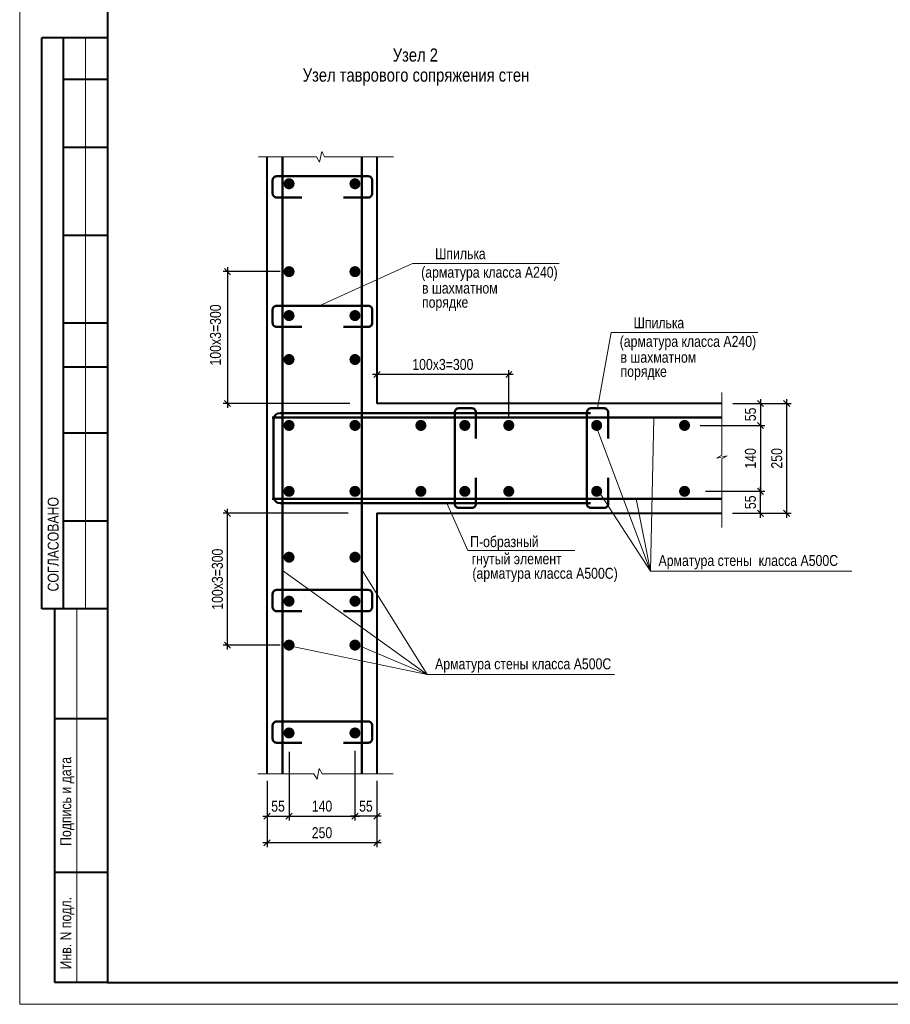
# Model space of a CAD drawing. Header units: millimetres. Extents: x 7861763 to 7919797, y 2044192 to 2085175.
# Tile 1 of 7: x 7861763 to 7881574, y 2044192 to 2066601. Entities that reach past the tile are written whole.
import ezdxf

# ---------------------------------------------------------------- set-up
doc = ezdxf.new("R2010")
doc.units = ezdxf.units.MM
doc.header["$MEASUREMENT"] = 0
for name, color, linetype, lineweight in [('СК-040-С(тены)', 12, 'Continuous', 40), ('СК-060-А(рматура)', 1, 'Continuous', 50), ('СК-200-Р(амка)', 7, 'Continuous', 40), ('СК-210-Р-РАМКА ЛИНИИ ТОНКИЕ', 7, 'Continuous', 15), ('СК-400-Т(екст)', 7, 'Continuous', 20), ('СК-500-С(ечения)', 5, 'Continuous', 40)]:
    doc.layers.add(name, color=color, linetype=linetype, lineweight=lineweight)
doc.styles.add('RUSS', font='arial.ttf', dxfattribs={"width": 0.8})
doc.styles.get("Standard").update_dxf_attribs({"font": 'arial.ttf', "width": 0.8})
doc.dimstyles.new('10', dxfattribs={"dimtxt": 250, "dimasz": 140, "dimexe": 100, "dimexo": 200, "dimgap": 100, "dimtad": 1, "dimdec": 0, "dimlfac": 0.1, "dimzin": 0, "dimdsep": 46, "dimtxsty": 'RUSS', "dimblk1": 'OBLIQUE', "dimblk2": 'OBLIQUE', "dimsah": 1, "dimcen": 0, "dimdle": 100, "dimclrd": 256, "dimclre": 256, "dimclrt": 256, "dimadec": 0, "dimazin": 0, "dimtfac": 1, "dimtdec": 0, "dimtix": 1, "dimtmove": 2, "dimatfit": 3, "dimldrblk": 'OBLIQUE', "dimfxl": 1, "dimtvp": 0.014, "dimtolj": 1, "dimtzin": 0, "dimarcsym": 0})

# ---------------------------------------------------------------- blocks, each defined once
blk = doc.blocks.new('_OBLIQUE')
at = {"color": 0, "linetype": 'ByBlock'}
blk.add_line((-0.5, -0.5), (0.5, 0.5), dxfattribs=at)
blk = doc.blocks.new('*D68')
at = {"layer": 'Defpoints', "color": 0, "transparency": 16777216}
for p in [(7867892, 2060867), (7866491, 2057867), (7869478, 2057867)]:
    blk.add_point(p, dxfattribs=at)
at = {"layer": 'СК-400-Т(екст)', "lineweight": -2, "transparency": 16777216}
for p, q in [((7867692, 2060867), (7866391, 2060867)), ((7866491, 2060967), (7866491, 2057767)), ((7869278, 2057867), (7866391, 2057867))]:
    blk.add_line(p, q, dxfattribs=at)
at = {"layer": 'СК-400-Т(екст)', "lineweight": -2, "transparency": 16777216, "xscale": 140, "yscale": 140, "zscale": 140}
for p, rotation in [((7866491, 2060867), 90), ((7866491, 2057867), 270)]:
    blk.add_blockref('_OBLIQUE', p, dxfattribs=dict(at, rotation=rotation))
at = {"layer": 'СК-400-Т(екст)', "transparency": 16777216, "insert": (7866219, 2059426), "char_height": 250, "attachment_point": 5, "rotation": 90, "style": 'RUSS'}
blk.add_mtext('\\A1;100x3=300', dxfattribs=at)
blk = doc.blocks.new('*D62')
at = {"layer": 'Defpoints', "color": 0, "transparency": 16777216}
for p in [(7869892, 2058526), (7869892, 2058367), (7872892, 2057367)]:
    blk.add_point(p, dxfattribs=at)
at = {"layer": 'СК-400-Т(екст)', "lineweight": -2, "transparency": 16777216}
for p, q in [((7869892, 2058567), (7869892, 2058626)), ((7872892, 2057567), (7872892, 2058626)), ((7872992, 2058526), (7869792, 2058526))]:
    blk.add_line(p, q, dxfattribs=at)
at = {"layer": 'СК-400-Т(екст)', "lineweight": -2, "transparency": 16777216, "xscale": 140, "yscale": 140, "zscale": 140, "rotation": 180}
blk.add_blockref('_OBLIQUE', (7869892, 2058526), dxfattribs=at)
at = {"layer": 'СК-400-Т(екст)', "lineweight": -2, "transparency": 16777216, "xscale": 140, "yscale": 140, "zscale": 140}
blk.add_blockref('_OBLIQUE', (7872892, 2058526), dxfattribs=at)
at = {"layer": 'СК-400-Т(екст)', "transparency": 16777216, "insert": (7871392, 2058753), "char_height": 250, "attachment_point": 5, "style": 'RUSS'}
blk.add_mtext('\\A1;100x3=300', dxfattribs=at)
blk = doc.blocks.new('*D63')
at = {"layer": 'Defpoints', "color": 0, "transparency": 16777216}
for p in [(7866491, 2055367), (7869436, 2055367), (7867892, 2052367)]:
    blk.add_point(p, dxfattribs=at)
at = {"layer": 'СК-400-Т(екст)', "lineweight": -2, "transparency": 16777216}
for p, q in [((7866491, 2052267), (7866491, 2055467)), ((7869236, 2055367), (7866391, 2055367)), ((7867692, 2052367), (7866391, 2052367))]:
    blk.add_line(p, q, dxfattribs=at)
at = {"layer": 'СК-400-Т(екст)', "lineweight": -2, "transparency": 16777216, "xscale": 140, "yscale": 140, "zscale": 140}
for p, rotation in [((7866491, 2055367), 90), ((7866491, 2052367), 270)]:
    blk.add_blockref('_OBLIQUE', p, dxfattribs=dict(at, rotation=rotation))
at = {"layer": 'СК-400-Т(екст)', "transparency": 16777216, "insert": (7866263, 2053867), "char_height": 250, "attachment_point": 5, "rotation": 90, "style": 'RUSS'}
blk.add_mtext('\\A1;100x3=300', dxfattribs=at)
blk = doc.blocks.new('*D55')
at = {"layer": 'Defpoints', "color": 0, "transparency": 16777216}
for p in [(7867892, 2050138), (7867392, 2049003), (7867892, 2048473)]:
    blk.add_point(p, dxfattribs=at)
at = {"layer": 'СК-400-Т(екст)', "lineweight": -2, "transparency": 16777216}
for p, q in [((7867892, 2049938), (7867892, 2048373)), ((7867392, 2048803), (7867392, 2048373)), ((7867292, 2048473), (7867992, 2048473))]:
    blk.add_line(p, q, dxfattribs=at)
at = {"layer": 'СК-400-Т(екст)', "lineweight": -2, "transparency": 16777216, "xscale": 140, "yscale": 140, "zscale": 140, "rotation": 180}
blk.add_blockref('_OBLIQUE', (7867392, 2048473), dxfattribs=at)
at = {"layer": 'СК-400-Т(екст)', "lineweight": -2, "transparency": 16777216, "xscale": 140, "yscale": 140, "zscale": 140}
blk.add_blockref('_OBLIQUE', (7867892, 2048473), dxfattribs=at)
at = {"layer": 'СК-400-Т(екст)', "transparency": 16777216, "insert": (7867642, 2048700), "char_height": 250, "attachment_point": 5, "style": 'RUSS'}
blk.add_mtext('\\A1;55', dxfattribs=at)
blk = doc.blocks.new('*D56')
at = {"layer": 'Defpoints', "color": 0, "transparency": 16777216}
for p in [(7869392, 2050157), (7869892, 2049003), (7869392, 2048473)]:
    blk.add_point(p, dxfattribs=at)
at = {"layer": 'СК-400-Т(екст)', "lineweight": -2, "transparency": 16777216}
for p, q in [((7869392, 2049957), (7869392, 2048373)), ((7869892, 2048803), (7869892, 2048373)), ((7869992, 2048473), (7869292, 2048473))]:
    blk.add_line(p, q, dxfattribs=at)
at = {"layer": 'СК-400-Т(екст)', "lineweight": -2, "transparency": 16777216, "xscale": 140, "yscale": 140, "zscale": 140, "rotation": 180}
blk.add_blockref('_OBLIQUE', (7869392, 2048473), dxfattribs=at)
at = {"layer": 'СК-400-Т(екст)', "lineweight": -2, "transparency": 16777216, "xscale": 140, "yscale": 140, "zscale": 140}
blk.add_blockref('_OBLIQUE', (7869892, 2048473), dxfattribs=at)
at = {"layer": 'СК-400-Т(екст)', "transparency": 16777216, "insert": (7869642, 2048700), "char_height": 250, "attachment_point": 5, "style": 'RUSS'}
blk.add_mtext('\\A1;55', dxfattribs=at)
blk = doc.blocks.new('*D57')
at = {"layer": 'Defpoints', "color": 0, "transparency": 16777216}
for p in [(7867392, 2049477), (7869892, 2049477), (7867392, 2047868)]:
    blk.add_point(p, dxfattribs=at)
at = {"layer": 'СК-400-Т(екст)', "lineweight": -2, "transparency": 16777216}
for p, q in [((7867392, 2049277), (7867392, 2047768)), ((7869892, 2049277), (7869892, 2047768)), ((7869992, 2047868), (7867292, 2047868))]:
    blk.add_line(p, q, dxfattribs=at)
at = {"layer": 'СК-400-Т(екст)', "lineweight": -2, "transparency": 16777216, "xscale": 140, "yscale": 140, "zscale": 140, "rotation": 180}
blk.add_blockref('_OBLIQUE', (7867392, 2047868), dxfattribs=at)
at = {"layer": 'СК-400-Т(екст)', "lineweight": -2, "transparency": 16777216, "xscale": 140, "yscale": 140, "zscale": 140}
blk.add_blockref('_OBLIQUE', (7869892, 2047868), dxfattribs=at)
at = {"layer": 'СК-400-Т(екст)', "transparency": 16777216, "insert": (7868642, 2048096), "char_height": 250, "attachment_point": 5, "style": 'RUSS'}
blk.add_mtext('\\A1;250', dxfattribs=at)
blk = doc.blocks.new('*D58')
at = {"layer": 'Defpoints', "color": 0, "transparency": 16777216}
for p in [(7867892, 2048473), (7869392, 2048473), (7869392, 2048473)]:
    blk.add_point(p, dxfattribs=at)
at = {"layer": 'СК-400-Т(екст)', "lineweight": -2, "transparency": 16777216}
for p, q in [((7867892, 2048673), (7867892, 2048573)), ((7869392, 2048673), (7869392, 2048573)), ((7867792, 2048473), (7869492, 2048473))]:
    blk.add_line(p, q, dxfattribs=at)
at = {"layer": 'СК-400-Т(екст)', "lineweight": -2, "transparency": 16777216, "xscale": 140, "yscale": 140, "zscale": 140, "rotation": 180}
blk.add_blockref('_OBLIQUE', (7867892, 2048473), dxfattribs=at)
at = {"layer": 'СК-400-Т(екст)', "lineweight": -2, "transparency": 16777216, "xscale": 140, "yscale": 140, "zscale": 140}
blk.add_blockref('_OBLIQUE', (7869392, 2048473), dxfattribs=at)
at = {"layer": 'СК-400-Т(екст)', "transparency": 16777216, "insert": (7868642, 2048700), "char_height": 250, "attachment_point": 5, "style": 'RUSS'}
blk.add_mtext('\\A1;140', dxfattribs=at)
blk = doc.blocks.new('*D59')
at = {"layer": 'Defpoints', "color": 0, "transparency": 16777216}
for p in [(7877877, 2057867), (7877047, 2057367), (7878619, 2057367)]:
    blk.add_point(p, dxfattribs=at)
at = {"layer": 'СК-400-Т(екст)', "lineweight": -2, "transparency": 16777216}
for p, q in [((7878619, 2057967), (7878619, 2057267)), ((7878077, 2057867), (7878719, 2057867)), ((7877247, 2057367), (7878719, 2057367))]:
    blk.add_line(p, q, dxfattribs=at)
at = {"layer": 'СК-400-Т(екст)', "lineweight": -2, "transparency": 16777216, "xscale": 140, "yscale": 140, "zscale": 140}
for p, rotation in [((7878619, 2057867), 90), ((7878619, 2057367), 270)]:
    blk.add_blockref('_OBLIQUE', p, dxfattribs=dict(at, rotation=rotation))
at = {"layer": 'СК-400-Т(екст)', "transparency": 16777216, "insert": (7878392, 2057617), "char_height": 250, "attachment_point": 5, "rotation": 90, "style": 'RUSS'}
blk.add_mtext('\\A1;55', dxfattribs=at)
blk = doc.blocks.new('*D60')
at = {"layer": 'Defpoints', "color": 0, "transparency": 16777216}
for p in [(7877167, 2055867), (7878619, 2055867), (7877877, 2055367)]:
    blk.add_point(p, dxfattribs=at)
at = {"layer": 'СК-400-Т(екст)', "lineweight": -2, "transparency": 16777216}
for p, q in [((7878619, 2055267), (7878619, 2055967)), ((7877367, 2055867), (7878719, 2055867)), ((7878077, 2055367), (7878719, 2055367))]:
    blk.add_line(p, q, dxfattribs=at)
at = {"layer": 'СК-400-Т(екст)', "lineweight": -2, "transparency": 16777216, "xscale": 140, "yscale": 140, "zscale": 140}
for p, rotation in [((7878619, 2055867), 90), ((7878619, 2055367), 270)]:
    blk.add_blockref('_OBLIQUE', p, dxfattribs=dict(at, rotation=rotation))
at = {"layer": 'СК-400-Т(екст)', "transparency": 16777216, "insert": (7878392, 2055617), "char_height": 250, "attachment_point": 5, "rotation": 90, "style": 'RUSS'}
blk.add_mtext('\\A1;55', dxfattribs=at)
blk = doc.blocks.new('*D61')
at = {"layer": 'Defpoints', "color": 0, "transparency": 16777216}
for p in [(7877047, 2057367), (7877173, 2055867), (7878619, 2055867)]:
    blk.add_point(p, dxfattribs=at)
at = {"layer": 'СК-400-Т(екст)', "lineweight": -2, "transparency": 16777216}
for p, q in [((7878619, 2057467), (7878619, 2055767)), ((7877247, 2057367), (7878719, 2057367)), ((7877373, 2055867), (7878719, 2055867))]:
    blk.add_line(p, q, dxfattribs=at)
at = {"layer": 'СК-400-Т(екст)', "lineweight": -2, "transparency": 16777216, "xscale": 140, "yscale": 140, "zscale": 140}
for p, rotation in [((7878619, 2057367), 90), ((7878619, 2055867), 270)]:
    blk.add_blockref('_OBLIQUE', p, dxfattribs=dict(at, rotation=rotation))
at = {"layer": 'СК-400-Т(екст)', "transparency": 16777216, "insert": (7878391, 2056617), "char_height": 250, "attachment_point": 5, "rotation": 90, "style": 'RUSS'}
blk.add_mtext('\\A1;140', dxfattribs=at)
blk = doc.blocks.new('*D36')
at = {"layer": 'Defpoints', "color": 0, "transparency": 16777216}
for p in [(7877788, 2057867), (7879217, 2057867), (7877786, 2055367)]:
    blk.add_point(p, dxfattribs=at)
at = {"layer": 'СК-400-Т(екст)', "lineweight": -2, "transparency": 16777216}
for p, q in [((7879217, 2055267), (7879217, 2057967)), ((7877988, 2057867), (7879317, 2057867)), ((7877986, 2055367), (7879317, 2055367))]:
    blk.add_line(p, q, dxfattribs=at)
at = {"layer": 'СК-400-Т(екст)', "lineweight": -2, "transparency": 16777216, "xscale": 140, "yscale": 140, "zscale": 140}
for p, rotation in [((7879217, 2057867), 90), ((7879217, 2055367), 270)]:
    blk.add_blockref('_OBLIQUE', p, dxfattribs=dict(at, rotation=rotation))
at = {"layer": 'СК-400-Т(екст)', "transparency": 16777216, "insert": (7878990, 2056617), "char_height": 250, "attachment_point": 5, "rotation": 90, "style": 'RUSS'}
blk.add_mtext('\\A1;250', dxfattribs=at)

msp = doc.modelspace()

# ---------------------------------------------------------------- linework, layer by layer
at = {"layer": 'СК-040-С(тены)'}
for p, q in [((7867392.2, 2049437.1), (7867392.2, 2063479.5)), ((7869892.2, 2063480.4), (7869892.2, 2057867.1)), ((7877738.1, 2057867.1), (7869892.2, 2057867.1)), ((7869892.2, 2055367.1), (7877740.1, 2055367.1)), ((7869892.2, 2055367.1), (7869892.2, 2049438))]:
    msp.add_line(p, q, dxfattribs=at)
at = {"layer": 'СК-060-А(рматура)'}
for p, q in [((7867741, 2063479.5), (7867741, 2049437.2)), ((7869547.1, 2063480.4), (7869547.1, 2049438)), ((7867511, 2057548.3), (7877738.3, 2057548.3)), ((7867540.2, 2055747.1), (7867540.2, 2057498.3)), ((7867690.2, 2057648.3), (7874751.9, 2057648.3)), ((7867511, 2055697.1), (7877740.1, 2055697.1)), ((7867690.2, 2055597.1), (7874751.9, 2055597.1))]:
    msp.add_line(p, q, dxfattribs=at)
at = {"layer": 'СК-060-А(рматура)', "flags": 128}
for points in [[(7868179.9, 2062556.2), (7867607.8, 2062556.2, -0.4142136), (7867517.8, 2062646.2), (7867517.8, 2062947.3, -0.4142136), (7867607.8, 2063037.3), (7869696.1, 2063037.3, -0.4142136), (7869786.1, 2062947.3), (7869786.1, 2062646.2, -0.4142136), (7869696.1, 2062556.2), (7869130.7, 2062556.2)], [(7868179.9, 2059610.8), (7867607.8, 2059610.8, -0.4142136), (7867517.8, 2059700.8), (7867517.8, 2060001.9, -0.4142136), (7867607.8, 2060091.9), (7869696.1, 2060091.9, -0.4142136), (7869786.1, 2060001.9), (7869786.1, 2059700.8, -0.4142136), (7869696.1, 2059610.8), (7869130.7, 2059610.8)], [(7872144.9, 2056172.6), (7872144.9, 2055578.4, -0.4142136), (7872054.9, 2055488.4), (7871753.8, 2055488.4, -0.4142136), (7871663.8, 2055578.4), (7871663.8, 2057666.8, -0.4142136), (7871753.8, 2057756.8), (7872054.9, 2057756.8, -0.4142136), (7872144.9, 2057666.8), (7872144.9, 2057072.6)], [(7875152.6, 2056172.6), (7875152.6, 2055578.4, -0.4142136), (7875062.6, 2055488.4), (7874761.5, 2055488.4, -0.4142136), (7874671.5, 2055578.4), (7874671.5, 2057666.8, -0.4142136), (7874761.5, 2057756.8), (7875062.6, 2057756.8, -0.4142136), (7875152.6, 2057666.8), (7875152.6, 2057072.6)], [(7868179.9, 2053141.4), (7867607.8, 2053141.4, -0.4142136), (7867517.8, 2053231.4), (7867517.8, 2053532.5, -0.4142136), (7867607.8, 2053622.5), (7869696.1, 2053622.5, -0.4142136), (7869786.1, 2053532.5), (7869786.1, 2053231.4, -0.4142136), (7869696.1, 2053141.4), (7869130.7, 2053141.4)], [(7868179.9, 2050146.2), (7867607.8, 2050146.2, -0.4142136), (7867517.8, 2050236.2), (7867517.8, 2050537.3, -0.4142136), (7867607.8, 2050627.3), (7869696.1, 2050627.3, -0.4142136), (7869786.1, 2050537.3), (7869786.1, 2050236.2, -0.4142136), (7869696.1, 2050146.2), (7869130.7, 2050146.2)]]:
    msp.add_lwpolyline(points, format="xyb", dxfattribs=at)
at = {"layer": 'СК-060-А(рматура)'}
for centre, start, end in [((7867690.2, 2057498.3), 90, 180), ((7867690.2, 2055747.1), 180, 270)]:
    msp.add_arc(centre, 150, start, end, dxfattribs=at)
at = {"layer": 'СК-200-Р(амка)'}
for p, q in [((7863763.2, 2084675), (7863763.2, 2044691.6)), ((7863763.2, 2066191.6), (7862263.2, 2066191.6)), ((7862263.2, 2053191.6), (7862263.2, 2066191.6)), ((7862763.2, 2053191.6), (7862763.2, 2066191.6)), ((7863763.2, 2065241.6), (7862763.2, 2065241.6)), ((7863763.2, 2063691.6), (7862763.2, 2063691.6)), ((7863763.2, 2061691.6), (7862763.2, 2061691.6)), ((7863763.2, 2059691.6), (7862763.2, 2059691.6)), ((7863763.2, 2058691.6), (7862763.2, 2058691.6)), ((7863763.2, 2057191.6), (7862763.2, 2057191.6)), ((7863763.2, 2055191.6), (7862763.2, 2055191.6)), ((7863763.2, 2053191.6), (7862263.2, 2053191.6)), ((7862563.2, 2044691.6), (7862563.2, 2053191.6)), ((7863763.2, 2050691.6), (7862563.2, 2050691.6)), ((7863763.2, 2047191.6), (7862563.2, 2047191.6)), ((7863763.2, 2044691.6), (7918111.7, 2044691.6))]:
    msp.add_line(p, q, dxfattribs=at)
at = {"layer": 'СК-210-Р-РАМКА ЛИНИИ ТОНКИЕ'}
for p, q in [((7861763.2, 2085175), (7861763.2, 2044191.6)), ((7863263.2, 2053191.6), (7863263.2, 2066191.6)), ((7863063.2, 2044691.6), (7863063.2, 2053191.6)), ((7861763.2, 2044191.6), (7918611.7, 2044191.6))]:
    msp.add_line(p, q, dxfattribs=at)
at = {"layer": 'СК-210-Р-РАМКА ЛИНИИ ТОНКИЕ', "lineweight": 40, "ltscale": 2}
msp.add_line((7863763.2, 2044691.6), (7862563.2, 2044691.6), dxfattribs=at)
at = {"layer": 'СК-400-Т(екст)', "color": 8, "linetype": 'Continuous'}
for p, q in [((7870702.5, 2061052.5), (7868577.1, 2060091.9)), ((7875220.1, 2059478.4), (7874912, 2057756.8)), ((7876117.8, 2054049.5), (7876189.7, 2057548.3)), ((7876117.8, 2054049.5), (7874892.2, 2057304.6)), ((7876117.8, 2054049.5), (7874892.2, 2055929.6)), ((7876117.8, 2054049.5), (7875789.7, 2055697.1))]:
    msp.add_line(p, q, dxfattribs=at)
at = {"layer": 'СК-400-Т(екст)'}
for p, q in [((7870702.5, 2061052.5), (7874041, 2061052.5)), ((7875220.1, 2059478.4), (7878558.7, 2059478.4)), ((7876117.8, 2054049.5), (7880699, 2054049.5)), ((7871038.4, 2051696.8), (7875301.6, 2051696.8))]:
    msp.add_line(p, q, dxfattribs=at)
at = {"layer": 'СК-400-Т(екст)', "color": 8}
for p, q in [((7871482.7, 2055597.1), (7871963.8, 2054519.4)), ((7871038.4, 2051696.8), (7867739.8, 2054062.3)), ((7871038.4, 2051696.8), (7869547.1, 2054080.4)), ((7871038.4, 2051696.8), (7867829.7, 2052367.1)), ((7871038.4, 2051696.8), (7869454.7, 2052367.1))]:
    msp.add_line(p, q, dxfattribs=at)
at = {"layer": 'СК-400-Т(екст)', "linetype": 'Continuous'}
msp.add_line((7871963.8, 2054519.4), (7874392.6, 2054519.4), dxfattribs=at)
at = {"layer": 'СК-400-Т(екст)'}
for points in [[(7870272.4, 2063480.4), (7868700.7, 2063480.4), (7868636.4, 2063601.5), (7868586.6, 2063359.7), (7868517.4, 2063479.7), (7867199.6, 2063479.4)], [(7877737.8, 2058114.9), (7877739.2, 2056688), (7877618.1, 2056623.7), (7877859.9, 2056673.9), (7877739.9, 2056604.7), (7877740.2, 2055042.1)], [(7870258, 2049438), (7868643, 2049438), (7868578.6, 2049559.2), (7868528.8, 2049317.4), (7868459.7, 2049437.3), (7867185.2, 2049437.1)]]:
    msp.add_lwpolyline(points, dxfattribs=at)
at = {"layer": 'СК-400-Т(екст)', "linetype": 'Continuous', "const_width": 125, "flags": 128}
for points in [[(7867954.7, 2062867.1, -1), (7867829.7, 2062867.1, -1)], [(7869454.7, 2062867.1, -1), (7869329.7, 2062867.1, -1)], [(7867954.7, 2060867.1, -1), (7867829.7, 2060867.1, -1)], [(7869454.7, 2060867.1, -1), (7869329.7, 2060867.1, -1)], [(7867954.7, 2059867.1, -1), (7867829.7, 2059867.1, -1)], [(7869454.7, 2059867.1, -1), (7869329.7, 2059867.1, -1)], [(7867954.7, 2058867.1, -1), (7867829.7, 2058867.1, -1)], [(7869454.7, 2058867.1, -1), (7869329.7, 2058867.1, -1)], [(7867954.7, 2057367.1, -1), (7867829.7, 2057367.1, -1)], [(7867892.2, 2057304.6, 1), (7867892.2, 2057429.6, 1)], [(7869454.7, 2057367.1, -1), (7869329.7, 2057367.1, -1)], [(7869392.2, 2057304.6, 1), (7869392.2, 2057429.6, 1)], [(7870892.2, 2057304.6, 1), (7870892.2, 2057429.6, 1)], [(7871892.2, 2057304.6, 1), (7871892.2, 2057429.6, 1)], [(7872892.2, 2057304.6, 1), (7872892.2, 2057429.6, 1)], [(7874892.2, 2057304.6, 1), (7874892.2, 2057429.6, 1)], [(7876892.2, 2057304.6, 1), (7876892.2, 2057429.6, 1)], [(7867954.7, 2055867.1, -1), (7867829.7, 2055867.1, -1)], [(7869454.7, 2055867.1, -1), (7869329.7, 2055867.1, -1)], [(7870892.2, 2055804.6, 1), (7870892.2, 2055929.6, 1)], [(7871892.2, 2055804.6, 1), (7871892.2, 2055929.6, 1)], [(7872892.2, 2055804.6, 1), (7872892.2, 2055929.6, 1)], [(7874892.2, 2055804.6, 1), (7874892.2, 2055929.6, 1)], [(7876892.2, 2055804.6, 1), (7876892.2, 2055929.6, 1)], [(7867954.7, 2054367.1, -1), (7867829.7, 2054367.1, -1)], [(7869454.7, 2054367.1, -1), (7869329.7, 2054367.1, -1)], [(7867954.7, 2053367.1, -1), (7867829.7, 2053367.1, -1)], [(7869454.7, 2053367.1, -1), (7869329.7, 2053367.1, -1)], [(7867954.7, 2052367.1, -1), (7867829.7, 2052367.1, -1)], [(7869454.7, 2052367.1, -1), (7869329.7, 2052367.1, -1)], [(7867954.7, 2050367.1, -1), (7867829.7, 2050367.1, -1)], [(7869454.7, 2050367.1, -1), (7869329.7, 2050367.1, -1)]]:
    msp.add_lwpolyline(points, format="xyb", close=True, dxfattribs=at)

# ---------------------------------------------------------------- texts
at = {"layer": 'СК-200-Р(амка)', "width": 0.8}
for s, p in [('СОГЛАСОВАНО', (7862649.5, 2053587.7)), ('Подпись и дата', (7862935.8, 2047797.2)), ('Инв. N подл.', (7862935.8, 2044987.4))]:
    msp.add_text(s, height=250, rotation=90, dxfattribs=at).set_placement(p)
at = {"layer": 'СК-400-Т(екст)', "linetype": 'Continuous', "style": 'RUSS', "width": 0.8}
for s, p in [('Шпилька', (7871215.6, 2061150.8)), ('(арматура класса А240)', (7870898.7, 2060728.6)), ('в шахматном', (7870917.5, 2060368.1)), ('порядке', (7870917.5, 2060045.3)), ('Шпилька', (7875733.3, 2059576.7)), ('(арматура класса А240)', (7875416.3, 2059154.5)), ('в шахматном', (7875435.2, 2058794)), ('порядке', (7875435.2, 2058471.1)), ('П-образный', (7872013.3, 2054597.1)), ('гнутый элемент', (7872047.7, 2054206.5)), ('Арматура стены  класса А500С', (7876299.6, 2054168)), ('(арматура класса А500С)', (7872064.2, 2053876.8)), ('Арматура стены класса А500С', (7871215.7, 2051815.4))]:
    msp.add_text(s, height=250, dxfattribs=at).set_placement(p)
at = {"layer": 'СК-500-С(ечения)', "width": 0.8}
for s, p in [('Узел 2', (7870251.6, 2065647.8)), ('Узел таврового сопряжения стен', (7868203.4, 2065190.9))]:
    msp.add_text(s, height=300, dxfattribs=at).set_placement(p)

# ---------------------------------------------------------------- dimensions: what is measured, and where the dimension line sits
at = {"layer": 'СК-400-Т(екст)'}
dim = msp.add_linear_dim(base=(7866490.7, 2057867.1), p1=(7867892.2, 2060867.1), p2=(7869478.1, 2057867.1), angle=270, text='100x3=<>', dimstyle='10', dxfattribs=at)
dim.commit()
dim.dimension.update_dxf_attribs({"geometry": '*D68', "text_midpoint": (7866218.8, 2059425.5), "dimtype": 160})
dim = msp.add_linear_dim(base=(7869892.2, 2058525.6), p1=(7872892.2, 2057367.1), p2=(7869892.2, 2058367.4), text='100x3=<>', dimstyle='10', override={"dimlfac": 0.1}, dxfattribs=at)
dim.commit()
dim.dimension.update_dxf_attribs({"geometry": '*D62', "text_midpoint": (7871392.2, 2058753.3)})
for base, p1, p2, angle, picture, middle in [((7878618.8, 2057367.1), (7877876.9, 2057867.1), (7877047.4, 2057367.1), 270, '*D59', (7878391.7, 2057617.1)), ((7878618.8, 2055867.1), (7877876.9, 2055367.1), (7877166.8, 2055867.1), 270, '*D60', (7878391.7, 2055617.1)), ((7867892.2, 2048472.6), (7867392.2, 2049002.5), (7867892.2, 2050138.1), 180, '*D55', (7867642.2, 2048699.7)), ((7869392.2, 2048472.6), (7869892.2, 2049002.5), (7869392.2, 2050157.1), 180, '*D56', (7869642.2, 2048699.7))]:
    dim = msp.add_linear_dim(base=base, p1=p1, p2=p2, angle=angle, text='55', dimstyle='10', override={"dimlfac": 0.1}, dxfattribs=at)
    dim.commit()
    dim.dimension.update_dxf_attribs({"geometry": picture, "text_midpoint": middle})
for base, p1, p2, text, picture, middle in [((7879217.3, 2057867.1), (7877786, 2055367.1), (7877788, 2057867.1), '250', '*D36', (7878989.7, 2056617.1)), ((7878618.8, 2055867.1), (7877047.4, 2057367.1), (7877172.7, 2055867.1), '140', '*D61', (7878391.2, 2056617.1)), ((7866490.7, 2055367.1), (7867892.2, 2052367.1), (7869436.3, 2055367.1), '100x3=<>', '*D63', (7866263, 2053867.1))]:
    dim = msp.add_linear_dim(base=base, p1=p1, p2=p2, angle=90, text=text, dimstyle='10', dxfattribs=at)
    dim.commit()
    dim.dimension.update_dxf_attribs({"geometry": picture, "text_midpoint": middle})
for base, p1, p2, text, picture, middle in [((7867392.2, 2047868.4), (7869892.2, 2049477.3), (7867392.2, 2049477), '250', '*D57', (7868642.2, 2048096)), ((7869392.2, 2048472.6), (7867892.2, 2048472.6), (7869392.2, 2048472.6), '140', '*D58', (7868642.2, 2048700.2))]:
    dim = msp.add_linear_dim(base=base, p1=p1, p2=p2, text=text, dimstyle='10', dxfattribs=at)
    dim.commit()
    dim.dimension.update_dxf_attribs({"geometry": picture, "text_midpoint": middle})

doc.saveas('drawing.dxf')
